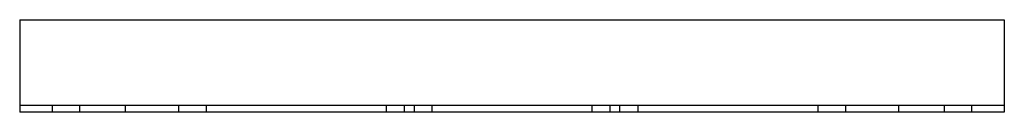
# Model space of a CAD drawing. Header units: millimetres. Extents: x -212 to 212, y -20 to 20.
import ezdxf

# ---------------------------------------------------------------- set-up
doc = ezdxf.new("R2010")
doc.units = ezdxf.units.MM
doc.layers.add('HIDDEN', color=7, linetype='Continuous')
doc.layers.add('THICK', color=7, linetype='Continuous')

msp = doc.modelspace()

# ---------------------------------------------------------------- linework, layer by layer
at = {"layer": 'HIDDEN'}
for p, q in [((-212.5, 20), (-212.5, 20)), ((212.5, 20), (212.5, 20)), ((-212.5, -17), (-212.5, -17)), ((212.5, -17), (-212.5, -17)), ((-198.5, -17), (-198.5, -20)), ((-186.5, -20), (-186.5, -17)), ((-166.94, -17), (-166.94, -20)), ((-143.98, -17), (-143.98, -20)), ((-131.98, -17), (-131.98, -20)), ((-54.25, -17), (-54.25, -20)), ((-46.5, -17), (-46.5, -20)), ((-42.25, -17), (-42.25, -20)), ((-34.5, -20), (-34.5, -17)), ((34.5, -17), (34.5, -20)), ((42.25, -17), (42.25, -20)), ((46.5, -20), (46.5, -17)), ((54.25, -17), (54.25, -20)), ((131.98, -17), (131.98, -20)), ((143.98, -17), (143.98, -20)), ((166.94, -20), (166.94, -17)), ((186.5, -17), (186.5, -20)), ((198.5, -20), (198.5, -17)), ((212.5, -17), (212.5, -17)), ((-212.5, -20), (-212.5, -20)), ((212.5, -20), (212.5, -20))]:
    msp.add_line(p, q, dxfattribs=at)
at = {"layer": 'THICK'}
for p, q in [((-212.5, 20), (-212.5, -20)), ((-212.5, 20), (212.5, 20)), ((212.5, 20), (212.5, -20)), ((212.5, -20), (-212.5, -20))]:
    msp.add_line(p, q, dxfattribs=at)

doc.saveas('drawing.dxf')
